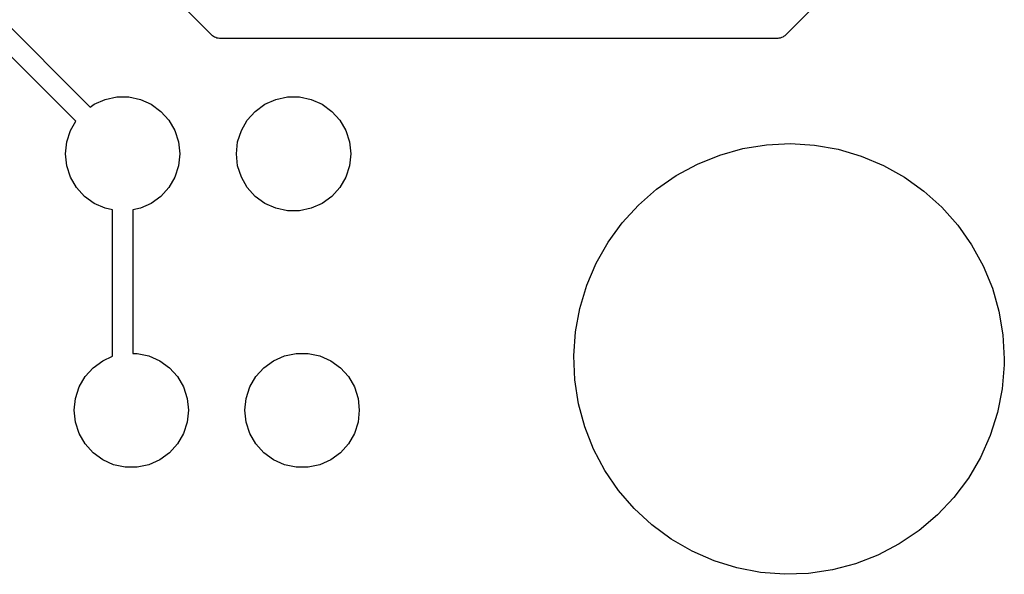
# Model space of a CAD drawing. Extents: x 2.72 to 6.24, y -5.23 to -2.47.
# Tile 6 of 10: x 5.65 to 6.23, y -5.23 to -4.9. Entities that reach past the tile are written whole.
import ezdxf

# ---------------------------------------------------------------- set-up
doc = ezdxf.new("R2010")
doc.units = 0
doc.header["$MEASUREMENT"] = 0
doc.layers.add('BLACK', color=7, linetype='CONTINUOUS')

msp = doc.modelspace()

# ---------------------------------------------------------------- linework, layer by layer
at = {"layer": 'BLACK', "linetype": 'CONTINUOUS'}
for p, q in [((5.76252, -4.91087), (5.64582, -4.79418)), ((6.13425, -4.87413), (6.09751, -4.91087)), ((5.61418, -4.87582), (5.69101, -4.95266)), ((5.68258, -4.96093), (5.60755, -4.88591)), ((5.76319, -4.91126), (5.76252, -4.91087)), ((5.76374, -4.91181), (5.76319, -4.91126)), ((5.76449, -4.91201), (5.76374, -4.91181)), ((5.76516, -4.9124), (5.76449, -4.91201)), ((5.76594, -4.9124), (5.76516, -4.9124)), ((5.76669, -4.9126), (5.76594, -4.9124)), ((6.09334, -4.9126), (5.76669, -4.9126)), ((6.09409, -4.9124), (6.09334, -4.9126)), ((6.09487, -4.9124), (6.09409, -4.9124)), ((6.09554, -4.91201), (6.09487, -4.9124)), ((6.09629, -4.91181), (6.09554, -4.91201)), ((6.09684, -4.91126), (6.09629, -4.91181)), ((6.09751, -4.91087), (6.09684, -4.91126)), ((5.69327, -4.95102), (5.69966, -4.94817)), ((5.69966, -4.94817), (5.7065, -4.94672)), ((5.7065, -4.94672), (5.7135, -4.94672)), ((5.7135, -4.94672), (5.72034, -4.94817)), ((5.72034, -4.94817), (5.72673, -4.95102)), ((5.79327, -4.95102), (5.79966, -4.94817)), ((5.79966, -4.94817), (5.8065, -4.94672)), ((5.8065, -4.94672), (5.8135, -4.94672)), ((5.8135, -4.94672), (5.82034, -4.94817)), ((5.82034, -4.94817), (5.82673, -4.95102)), ((5.69101, -4.95266), (5.69327, -4.95102)), ((5.72673, -4.95102), (5.73239, -4.95513)), ((5.73239, -4.95513), (5.73707, -4.96033)), ((5.78293, -4.96033), (5.78761, -4.95513)), ((5.78761, -4.95513), (5.79327, -4.95102)), ((5.82673, -4.95102), (5.83239, -4.95513)), ((5.83239, -4.95513), (5.83707, -4.96033)), ((5.67943, -4.96639), (5.68258, -4.96093)), ((5.73707, -4.96033), (5.74057, -4.96639)), ((5.77943, -4.96639), (5.78293, -4.96033)), ((5.83707, -4.96033), (5.84057, -4.96639)), ((5.67727, -4.97304), (5.67943, -4.96639)), ((5.74057, -4.96639), (5.74273, -4.97304)), ((5.77727, -4.97304), (5.77943, -4.96639)), ((5.84057, -4.96639), (5.84273, -4.97304)), ((5.67654, -4.98), (5.67727, -4.97304)), ((5.74273, -4.97304), (5.74346, -4.98)), ((5.77654, -4.98), (5.77727, -4.97304)), ((5.84273, -4.97304), (5.84346, -4.98)), ((6.0594, -4.98074), (6.07295, -4.97695)), ((6.07295, -4.97695), (6.08683, -4.97471)), ((6.08683, -4.97471), (6.10088, -4.97402)), ((6.10088, -4.97402), (6.11492, -4.9749)), ((6.11492, -4.9749), (6.12877, -4.97734)), ((6.12877, -4.97734), (6.14226, -4.98132)), ((5.67727, -4.98696), (5.67654, -4.98)), ((5.74346, -4.98), (5.74273, -4.98696)), ((5.77727, -4.98696), (5.77654, -4.98)), ((5.84346, -4.98), (5.84273, -4.98696)), ((6.04636, -4.98601), (6.0594, -4.98074)), ((6.14226, -4.98132), (6.15523, -4.98677)), ((5.67943, -4.99361), (5.67727, -4.98696)), ((5.74273, -4.98696), (5.74057, -4.99361)), ((5.77943, -4.99361), (5.77727, -4.98696)), ((5.84273, -4.98696), (5.84057, -4.99361)), ((6.03399, -4.9927), (6.04636, -4.98601)), ((6.15523, -4.98677), (6.16751, -4.99363)), ((5.68293, -4.99967), (5.67943, -4.99361)), ((5.74057, -4.99361), (5.73707, -4.99967)), ((5.78293, -4.99967), (5.77943, -4.99361)), ((5.84057, -4.99361), (5.83707, -4.99967)), ((6.02244, -5.00072), (6.03399, -4.9927)), ((6.16751, -4.99363), (6.17894, -5.00182)), ((5.68761, -5.00487), (5.68293, -4.99967)), ((5.73707, -4.99967), (5.73239, -5.00487)), ((5.78761, -5.00487), (5.78293, -4.99967)), ((5.83707, -4.99967), (5.83239, -5.00487)), ((6.01185, -5.00999), (6.02244, -5.00072)), ((6.17894, -5.00182), (6.18939, -5.01123)), ((5.69327, -5.00898), (5.68761, -5.00487)), ((5.73239, -5.00487), (5.72673, -5.00898)), ((5.79327, -5.00898), (5.78761, -5.00487)), ((5.83239, -5.00487), (5.82673, -5.00898)), ((5.69966, -5.01183), (5.69327, -5.00898)), ((5.70409, -5.01277), (5.69966, -5.01183)), ((5.70409, -5.09842), (5.70409, -5.01277)), ((5.72034, -5.01183), (5.71591, -5.01277)), ((5.71591, -5.01277), (5.71591, -5.09672)), ((5.72673, -5.00898), (5.72034, -5.01183)), ((5.79966, -5.01183), (5.79327, -5.00898)), ((5.8065, -5.01328), (5.79966, -5.01183)), ((5.8135, -5.01328), (5.8065, -5.01328)), ((5.82034, -5.01183), (5.8135, -5.01328)), ((5.82673, -5.00898), (5.82034, -5.01183)), ((6.00237, -5.02037), (6.01185, -5.00999)), ((6.18939, -5.01123), (6.19873, -5.02175)), ((5.9941, -5.03175), (6.00237, -5.02037)), ((6.19873, -5.02175), (6.20684, -5.03324)), ((5.98715, -5.04398), (5.9941, -5.03175)), ((6.20684, -5.03324), (6.21362, -5.04556)), ((5.98161, -5.05691), (5.98715, -5.04398)), ((6.21362, -5.04556), (6.21898, -5.05857)), ((5.97755, -5.07038), (5.98161, -5.05691)), ((6.21898, -5.05857), (6.22285, -5.07209)), ((5.97501, -5.08421), (5.97755, -5.07038)), ((6.22285, -5.07209), (6.2252, -5.08596)), ((5.97403, -5.09824), (5.97501, -5.08421)), ((6.2252, -5.08596), (6.22598, -5.1)), ((5.69827, -5.10102), (5.70409, -5.09842)), ((5.71591, -5.09672), (5.7185, -5.09672)), ((5.7185, -5.09672), (5.72534, -5.09817)), ((5.72534, -5.09817), (5.73173, -5.10102)), ((5.79827, -5.10102), (5.80466, -5.09817)), ((5.80466, -5.09817), (5.8115, -5.09672)), ((5.8115, -5.09672), (5.8185, -5.09672)), ((5.8185, -5.09672), (5.82534, -5.09817)), ((5.82534, -5.09817), (5.83173, -5.10102)), ((5.97462, -5.11229), (5.97403, -5.09824)), ((6.22598, -5.1), (6.22594, -5.10352)), ((5.68793, -5.11033), (5.69261, -5.10513)), ((5.69261, -5.10513), (5.69827, -5.10102)), ((5.73173, -5.10102), (5.73739, -5.10513)), ((5.73739, -5.10513), (5.74207, -5.11033)), ((5.78793, -5.11033), (5.79261, -5.10513)), ((5.79261, -5.10513), (5.79827, -5.10102)), ((5.83173, -5.10102), (5.83739, -5.10513)), ((5.83739, -5.10513), (5.84207, -5.11033)), ((6.22594, -5.10352), (6.22476, -5.11753)), ((5.68443, -5.11639), (5.68793, -5.11033)), ((5.74207, -5.11033), (5.74557, -5.11639)), ((5.78443, -5.11639), (5.78793, -5.11033)), ((5.84207, -5.11033), (5.84557, -5.11639)), ((5.68227, -5.12304), (5.68443, -5.11639)), ((5.74557, -5.11639), (5.74773, -5.12304)), ((5.78227, -5.12304), (5.78443, -5.11639)), ((5.84557, -5.11639), (5.84773, -5.12304)), ((5.97677, -5.12619), (5.97462, -5.11229)), ((5.68154, -5.13), (5.68227, -5.12304)), ((5.74773, -5.12304), (5.74846, -5.13)), ((5.78154, -5.13), (5.78227, -5.12304)), ((5.84773, -5.12304), (5.84846, -5.13)), ((6.22476, -5.11753), (6.22203, -5.13133)), ((5.98046, -5.13977), (5.97677, -5.12619)), ((5.68227, -5.13696), (5.68154, -5.13)), ((5.74846, -5.13), (5.74773, -5.13696)), ((5.78227, -5.13696), (5.78154, -5.13)), ((5.84846, -5.13), (5.84773, -5.13696)), ((6.22203, -5.13133), (6.21777, -5.14474)), ((5.68443, -5.14361), (5.68227, -5.13696)), ((5.74773, -5.13696), (5.74557, -5.14361)), ((5.78443, -5.14361), (5.78227, -5.13696)), ((5.84773, -5.13696), (5.84557, -5.14361)), ((5.98563, -5.15284), (5.98046, -5.13977)), ((5.68793, -5.14967), (5.68443, -5.14361)), ((5.74557, -5.14361), (5.74207, -5.14967)), ((5.78793, -5.14967), (5.78443, -5.14361)), ((5.84557, -5.14361), (5.84207, -5.14967)), ((6.21777, -5.14474), (6.21205, -5.15759)), ((5.69261, -5.15487), (5.68793, -5.14967)), ((5.74207, -5.14967), (5.73739, -5.15487)), ((5.79261, -5.15487), (5.78793, -5.14967)), ((5.84207, -5.14967), (5.83739, -5.15487)), ((5.69827, -5.15898), (5.69261, -5.15487)), ((5.73739, -5.15487), (5.73173, -5.15898)), ((5.79827, -5.15898), (5.79261, -5.15487)), ((5.83739, -5.15487), (5.83173, -5.15898)), ((5.99224, -5.16526), (5.98563, -5.15284)), ((6.21205, -5.15759), (6.20493, -5.16972)), ((5.70466, -5.16183), (5.69827, -5.15898)), ((5.7115, -5.16328), (5.70466, -5.16183)), ((5.7185, -5.16328), (5.7115, -5.16328)), ((5.72534, -5.16183), (5.7185, -5.16328)), ((5.73173, -5.15898), (5.72534, -5.16183)), ((5.80466, -5.16183), (5.79827, -5.15898)), ((5.8115, -5.16328), (5.80466, -5.16183)), ((5.8185, -5.16328), (5.8115, -5.16328)), ((5.82534, -5.16183), (5.8185, -5.16328)), ((5.83173, -5.15898), (5.82534, -5.16183)), ((6.00018, -5.17687), (5.99224, -5.16526)), ((6.20493, -5.16972), (6.19651, -5.18098)), ((6.00937, -5.18752), (6.00018, -5.17687)), ((6.19651, -5.18098), (6.18688, -5.19123)), ((6.01969, -5.19707), (6.00937, -5.18752)), ((6.18688, -5.19123), (6.17617, -5.20035)), ((6.03102, -5.20542), (6.01969, -5.19707)), ((6.17617, -5.20035), (6.16451, -5.20822)), ((6.0432, -5.21245), (6.03102, -5.20542)), ((6.16451, -5.20822), (6.15204, -5.21473)), ((6.05609, -5.21808), (6.0432, -5.21245)), ((6.15204, -5.21473), (6.13893, -5.21982)), ((6.06952, -5.22224), (6.05609, -5.21808)), ((6.13893, -5.21982), (6.12533, -5.22341)), ((6.08334, -5.22488), (6.06952, -5.22224)), ((6.09736, -5.22596), (6.08334, -5.22488)), ((6.11142, -5.22547), (6.09736, -5.22596)), ((6.12533, -5.22341), (6.11142, -5.22547))]:
    msp.add_line(p, q, dxfattribs=at)

doc.saveas('drawing.dxf')
